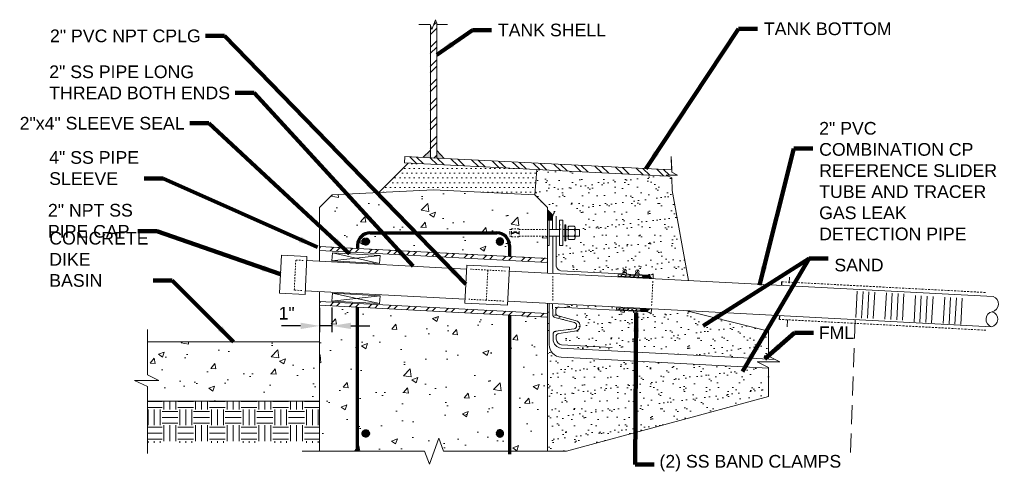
# Model space of a CAD drawing. Header units: inches. Extents: x -617 to 0, y -88 to 191.
# Tile 4 of 10: x -304 to -226, y 106 to 141. Entities that reach past the tile are written whole.
import ezdxf

# ---------------------------------------------------------------- set-up
doc = ezdxf.new("R2010")
doc.units = ezdxf.units.IN
doc.header["$MEASUREMENT"] = 0
for name, pattern in [('( Dashed )', [9, 6, -3]), ('HIDDEN', [0.19685, 0.15748, -0.03937]), ('HIDDEN2', [0.1875, 0.125, -0.0625])]:
    doc.linetypes.add(name, pattern=pattern)
doc.layers.get('DefPoints').update_dxf_attribs({"lineweight": 0})
for name, color, linetype, lineweight in [('G-ANNO-DIMS', 2, 'Continuous', 0), ('G-ANNO-MASK', 1, 'Continuous', 0), ('G-ANNO-NOTE', 4, 'Continuous', 30), ('G-ANNO-PATT', 250, 'Continuous', 0), ('G-GRID-COOR', 2, 'Continuous', 13), ('M-DETL-LGHT', 3, 'Continuous', 0), ('M-DETL-MEDM', 5, 'Continuous', 0), ('M-DETL-MLGT', 2, 'Continuous', 0), ('M-DETL-XLGT', 1, 'Continuous', 0), ('M-DETL-YELW', 2, 'Continuous', 0), ('S-REIN-RBAR', 1, 'Continuous', 70), ('X-DETL-XLGT', 1, 'Continuous', 0)]:
    doc.layers.add(name, color=color, linetype=linetype, lineweight=lineweight)
doc.layers.add('G-ANNO-NPLT', color=1, linetype='Continuous', lineweight=0, plot=False)
doc.styles.add("AEC_AC_04ArchDims-CC_1_1-2_1'", font='arial.ttf', dxfattribs={"height": 1})
doc.styles.add("AEC_AC_43Text-LeftTop_1_1-2_1'", font='arial.ttf', dxfattribs={"height": 1})
doc.dimstyles.new("AEC_AC_04_Arch-Dims_1_1-2_1'", dxfattribs={"dimtxt": 1, "dimasz": 1.5, "dimexe": 0.5, "dimexo": 0.5, "dimgap": 0.5, "dimtad": 1, "dimdec": 4, "dimzin": 15, "dimdsep": 46, "dimlunit": 4, "dimtxsty": "AEC_AC_04ArchDims-CC_1_1-2_1'", "dimcen": 0.09, "dimclrd": 256, "dimclre": 256, "dimazin": 2, "dimtfac": 0.7, "dimtdec": 4, "dimtix": 1, "dimtmove": 1, "dimatfit": 3, "dimfxl": 1, "dimfrac": 2, "dimtolj": 1, "dimtzin": 15, "dimlwd": 30, "dimlwe": 30, "dimarcsym": 0})
doc.dimstyles.new("AEC_AC_43_Notes_1_1-2_1'", dxfattribs={"dimtxt": 1, "dimasz": 1.5, "dimexe": 0.5, "dimexo": 0.5, "dimgap": 0.5, "dimtad": 1, "dimjust": 1, "dimdec": 3, "dimzin": 15, "dimdsep": 46, "dimlunit": 5, "dimtxsty": "AEC_AC_43Text-LeftTop_1_1-2_1'", "dimcen": 0.09, "dimclrd": 256, "dimclre": 256, "dimazin": 2, "dimtfac": 0.7, "dimtdec": 3, "dimtmove": 1, "dimatfit": 1, "dimfxl": 1, "dimfrac": 1, "dimtolj": 1, "dimtzin": 15, "dimlwd": 30, "dimlwe": 30, "dimarcsym": 0})

# ---------------------------------------------------------------- blocks, each defined once
blk = doc.blocks.new('*D126')
at = {"layer": 'DefPoints', "color": 0, "transparency": 16777216}
for p in [(-280.208, 118.906), (-279.232, 118.936), (-280.208, 116.98)]:
    blk.add_point(p, dxfattribs=at)
at = {"layer": 'G-ANNO-DIMS', "lineweight": 30, "transparency": 16777216}
for p, q in [((-280.208, 118.406), (-280.208, 116.48)), ((-279.232, 118.436), (-279.232, 116.48)), ((-281.708, 116.98), (-283.208, 116.98)), ((-279.232, 116.98), (-280.208, 116.98)), ((-277.732, 116.98), (-276.232, 116.98))]:
    blk.add_line(p, q, dxfattribs=at)
at = {"layer": 'G-ANNO-DIMS', "transparency": 16777216}
for points in [[(-281.708, 117.23), (-281.708, 116.73), (-280.208, 116.98)], [(-277.732, 117.23), (-277.732, 116.73), (-279.232, 116.98)]]:
    blk.add_solid(points, dxfattribs=at)
at = {"layer": 'G-ANNO-DIMS', "color": 0, "lineweight": 30, "transparency": 16777216, "insert": (-282.811, 117.982), "char_height": 1, "attachment_point": 5, "style": "AEC_AC_04ArchDims-CC_1_1-2_1'"}
blk.add_mtext('\\A1;1"', dxfattribs=at)

msp = doc.modelspace()

# ---------------------------------------------------------------- hatches: boundary and pattern name
at = {"layer": 'G-ANNO-PATT', "linetype": 'Continuous'}
h = msp.add_hatch(dxfattribs=at)
h.set_pattern_fill('ANSI32', color=256, style=0, pattern_type=2)
h.set_pattern_definition([(45, (-4433.9213, -3491.9685), (-0.75286508, 0.75286508), []), (45, (-4433.4193, -3491.9685), (-0.75286508, 0.75286508), [])])
h.paths.add_polyline_path([(-270.95767, 140.89546), (-271.04797, 141.14356), (-271.32313, 140.38756), (-271.45767, 140.72374), (-271.46867, 130.23716), (-270.96867, 130.21216)])
at = {"layer": 'G-ANNO-PATT'}
h = msp.add_hatch(color=256, dxfattribs=at)
h.paths.add_polyline_path([(-270.35767, 130.18161), (-270.95767, 130.21161), (-270.95767, 130.81236)])
h.paths.add_polyline_path([(-271.45767, 130.23661), (-272.05767, 130.26661), (-271.45767, 130.83736)])
at = {"layer": 'G-ANNO-PATT', "linetype": 'Continuous'}
h = msp.add_hatch(dxfattribs=at)
h.set_pattern_fill('ANSI32', color=256, style=0, pattern_type=2)
h.set_pattern_definition([(136.285795, (-4601.8884, -4684.119), (-0.73578161, -0.7695694), []), (136.285795, (-4601.8997, -4683.6173), (-0.73578161, -0.7695694), [])])
h.paths.add_polyline_path([(-273.49343, 129.84192), (-252.70513, 128.80251), (-252.84345, 128.86777), (-251.94383, 128.88797), (-252.39869, 129.10298), (-252.40275, 129.28386), (-273.46867, 130.33716)])
h = msp.add_hatch(dxfattribs=at)
h.set_pattern_fill('DOTS', color=256, pattern_type=2)
h.set_pattern_definition([(0, (-4433.91732, -3491.9685), (0.1875, 0.375), [0, -0.375])])
h.paths.add_polyline_path([(-263.04628, 129.31957), (-273.21939, 129.82822), (-275.53852, 127.50909), (-271.21266, 127.72539), (-263.20662, 127.32509)])
at = {"layer": 'G-ANNO-PATT', "lineweight": 13}
h = msp.add_hatch(dxfattribs=at)
h.set_pattern_fill('AR-SAND', color=256, style=0, pattern_type=2)
h.set_pattern_definition([(37.5, (-256.8091, 126.6324), (-0.042, 1.28456), [0, -1.01334, 0, -1.13334, 0, -1.08334]), (7.5, (-256.8091, 126.6324), (1.17986, 1.88144), [0, -0.54667, 0, -0.91334, 0, -0.35]), (327.5, (-257.6291, 126.6324), (2.0761, 0.00377), [0, -0.333335, 0, -1.20001, 0, -1.566675]), (317.5, (-257.6291, 126.6324), (2.0041, 0.58512), [0, -0.16667, 0, -0.78667, 0, -0.9])])
h.paths.add_polyline_path([(-254.21154, 120.97053, 0.20141136), (-253.85005, 121.09743), (-253.87095, 120.6984), (-251.07168, 120.55179), (-251.07166, 120.55201), (-252.36636, 127.66251), (-252.38859, 128.65316), (-252.70513, 128.80251), (-263.04628, 129.31957), (-263.20662, 127.32509), (-262.20662, 126.32509), (-262.20664, 126.13929), (-262.20664, 126.13835), (-261.77139, 125.7031, -13.81742426), (-261.81286, 125.41811), (-261.81275, 125.32509), (-261.8119, 125.32509), (-261.81275, 125.32508), (-261.8119, 124.5892), (-261.52196, 124.5892), (-261.24787, 124.5892), (-261.24787, 125.32509), (-260.98376, 125.32509), (-260.98376, 124.5892), (-260.82902, 124.5892), (-260.82902, 124.94787), (-260.76057, 124.94787), (-260.76057, 124.5892), (-260.58449, 124.5892), (-260.58449, 124.71605, -0.2444041), (-260.51853, 124.85333), (-260.09011, 124.85333, -0.23624493), (-260.02407, 124.72114), (-260.02334, 124.72114), (-260.02334, 124.5892), (-259.68443, 124.5892), (-259.68443, 124.06074), (-260.02334, 124.06074), (-260.02334, 123.9288), (-260.02407, 123.9288, -0.2361156), (-260.09011, 123.79669), (-260.51853, 123.79669, -0.24440403), (-260.58449, 123.93397), (-260.58449, 124.06074), (-260.76057, 124.06074), (-260.76057, 123.70207), (-260.82902, 123.70207), (-260.82902, 124.06074), (-260.98376, 124.06074), (-260.98376, 123.32509), (-261.24787, 123.32509), (-261.24787, 124.06074), (-261.52196, 124.06074), (-261.52196, 121.6839, 0.33673655), (-261.15251, 121.33406), (-256.25959, 121.07779), (-256.25711, 121.12517), (-256.25711, 121.12517), (-256.25354, 121.19343), (-256.18394, 121.18979), (-256.18294, 121.20892, -7.52721483), (-256.11321, 121.18608), (-255.97288, 121.17872), (-255.97646, 121.11046), (-255.97894, 121.06309), (-255.26096, 121.02549), (-255.25848, 121.07282), (-255.25848, 121.07282), (-255.25491, 121.14109), (-255.18532, 121.13744), (-255.18431, 121.15657, -7.52721483), (-255.11458, 121.13373), (-254.97425, 121.12638), (-254.97783, 121.05811), (-254.98031, 121.01079), (-254.62132, 120.99199)])
at = {"layer": 'G-ANNO-PATT'}
h = msp.add_hatch(dxfattribs=at)
h.set_pattern_fill('AR-CONC', color=256, style=0, pattern_type=2)
h.set_pattern_definition([(50, (-272.185, 124.7736), (4.7818, -0.4183), [0.5, -5.5]), (355, (-272.185, 124.7736), (-0.925, 5.0146), [0.4, -4.4]), (100.45, (-271.7866, 124.7387), (3.8567, 4.5963), [0.425, -4.6743]), (46.184, (-272.185, 126.107), (7.115, -1.1035), [0.75, -8.25]), (96.636, (-271.592, 126.015), (6.231, 6.494), [0.6374, -7.0115]), (351.184, (-272.185, 126.107), (6.231, 6.494), [0.6, -6.6]), (21, (-271.5184, 125.7736), (3.9794, -2.6841), [0.5, -5.5]), (326, (-271.5184, 125.7736), (1.622, 4.8344), [0.4, -4.4]), (71.45, (-271.187, 125.55), (5.6015, 2.1502), [0.425, -4.6743]), (37.5, (-272.1851, 124.7736), (0.08107, 2.2193), [0, -4.3467, 0, -4.4667, 0, -4.4167]), (7.5, (-272.185, 124.7736), (1.7538, 2.6294), [0, -2.54668, 0, -4.2467, 0, -1.68334]), (327.5, (-273.6718, 124.7736), (3.55883, -0.15037), [0, -1.66667, 0, -5.20003, 0, -6.90003]), (317.5, (-274.3384, 124.7736), (3.8879, 0.6674), [0, -2.1667, 0, -3.45335, 0, -4.90002])])
h.paths.add_polyline_path([(-262.20767, 124.06074), (-264.45194, 124.06074), (-264.45194, 124.01135), (-265.04625, 124.01135), (-265.04625, 124.06074), (-265.17843, 124.06074), (-265.17843, 124.32509), (-265.17843, 124.5892), (-265.04625, 124.5892), (-265.04625, 124.63859), (-264.45194, 124.63859), (-264.45194, 124.5892), (-262.20767, 124.5892), (-262.20767, 125.03098), (-262.20767, 125.32509), (-262.20673, 125.32509), (-262.20664, 126.13835), (-262.20758, 126.13929), (-262.20664, 126.13929), (-262.20662, 126.32509), (-263.20662, 127.32509), (-271.21266, 127.72539), (-275.53852, 127.50909), (-279.21266, 127.32539), (-280.20767, 126.33037), (-280.20767, 123.23868), (-262.20767, 122.2952), (-262.20706, 122.2952), (-262.20695, 123.32509), (-262.20767, 123.32509), (-262.20767, 123.61896)])
h = msp.add_hatch(dxfattribs=at)
h.set_pattern_fill('AR-CONC', color=256, style=0, pattern_type=2)
h.set_pattern_definition([(50, (-273.5787, 111.715), (4.7818, -0.4183), [0.5, -5.5]), (355, (-273.5787, 111.715), (-0.925, 5.0146), [0.4, -4.4]), (100.45, (-273.18, 111.68), (3.8567, 4.5963), [0.425, -4.6743]), (46.184, (-273.5787, 113.0483), (7.115, -1.1035), [0.75, -8.25]), (96.636, (-272.986, 112.9564), (6.231, 6.494), [0.6374, -7.0115]), (351.184, (-273.579, 113.048), (6.231, 6.494), [0.6, -6.6]), (21, (-272.912, 112.715), (3.9794, -2.6841), [0.5, -5.5]), (326, (-272.912, 112.715), (1.6221, 4.8344), [0.4, -4.4]), (71.45, (-272.5804, 112.4913), (5.6015, 2.1502), [0.425, -4.6743]), (37.5, (-273.5787, 111.715), (0.08107, 2.2193), [0, -4.3467, 0, -4.4667, 0, -4.4167]), (7.5, (-273.5787, 111.715), (1.7538, 2.62942), [0, -2.54668, 0, -4.2467, 0, -1.68334]), (327.5, (-275.0654, 111.715), (3.55883, -0.15037), [0, -1.66667, 0, -5.20003, 0, -6.90003]), (317.5, (-275.732, 111.715), (3.8879, 0.6674), [0, -2.16668, 0, -3.45335, 0, -4.90002])])
h.paths.add_polyline_path([(-271.91323, 107.10048), (-271.53823, 106.07017), (-270.78823, 108.13078), (-270.41323, 107.10048), (-262.20767, 107.10048), (-262.20767, 107.61354), (-262.20767, 113.9995), (-262.20767, 116.74187), (-262.20757, 117.66356), (-262.21427, 117.66357), (-280.20767, 118.60534), (-280.20767, 118.45418), (-280.20767, 115.72539), (-280.20767, 111.0279), (-280.20767, 107.10048)])
at = {"layer": 'G-ANNO-PATT', "lineweight": 13}
h = msp.add_hatch(dxfattribs=at)
h.set_pattern_fill('AR-SAND', color=256, style=0, pattern_type=2)
h.set_pattern_definition([(37.5, (-256.5996, 110.428), (-0.041996, 1.284555), [0, -1.01334, 0, -1.13334, 0, -1.08334]), (7.5, (-256.5996, 110.428), (1.17986, 1.88144), [0, -0.54667, 0, -0.91334, 0, -0.35]), (327.5, (-257.4196, 110.428), (2.076105, 0.00377), [0, -0.333335, 0, -1.200006, 0, -1.566675]), (317.5, (-257.4196, 110.428), (2.0041, 0.58512), [0, -0.16667, 0, -0.78667, 0, -0.900004])])
h.paths.add_polyline_path([(-261.12543, 114.50861, -0.39906943), (-262.07347, 115.50726), (-262.07347, 117.21235), (-262.07347, 118.70705), (-262.07347, 118.74931), (-262.20744, 118.75633), (-262.20745, 118.75609), (-262.20753, 117.96398), (-262.20757, 117.66356), (-262.20767, 116.74187), (-262.20767, 113.9995), (-262.20767, 107.61354), (-262.20767, 107.10048), (-260.6977, 107.10048), (-244.74361, 111.40428), (-244.74361, 113.65631)])
h = msp.add_hatch(dxfattribs=at)
h.set_pattern_fill('AR-SAND', color=256, style=0, pattern_type=2)
h.set_pattern_definition([(37.5, (-253.6731, 116.0046), (-0.042, 1.28456), [0, -1.01334, 0, -1.13334, 0, -1.08334]), (7.5, (-253.673, 116.0046), (1.17986, 1.88144), [0, -0.54667, 0, -0.91334, 0, -0.35]), (327.5, (-254.4931, 116.0046), (2.0761, 0.00377), [0, -0.333335, 0, -1.20001, 0, -1.566675]), (317.5, (-254.493, 116.0046), (2.0041, 0.58512), [0, -0.16667, 0, -0.78667, 0, -0.9])])
h.paths.add_polyline_path([(-254.01617, 117.9257, 0.20400119), (-254.36329, 118.0889), (-254.77222, 118.11064), (-254.77215, 118.11197), (-254.76897, 118.17064), (-256.76611, 118.27532), (-256.75956, 118.40015), (-254.76231, 118.29546), (-254.76219, 118.29546), (-254.759, 118.35413), (-254.75838, 118.36604), (-261.79806, 118.73488), (-261.78748, 117.86812, 0.31704265), (-261.61864, 117.63471), (-260.07061, 117.23483, -0.76843588), (-260.10445, 116.75288), (-261.56586, 116.56632, 0.36296514), (-261.76856, 116.31778), (-261.76374, 115.92276, 0.37910325), (-261.11822, 115.21339), (-244.2284, 114.33677), (-244.74361, 114.5946), (-244.74361, 116.56232), (-251.1959, 118.17966), (-251.19593, 118.17939), (-253.9952, 118.32605)])
h.paths.add_polyline_path([(-255.13123, 118.12912), (-255.13715, 118.01625), (-255.27747, 118.0236), (-255.4178, 118.03096), (-255.41189, 118.14382), (-255.41184, 118.14463), (-255.1312, 118.12972)], flags=16)
h.paths.add_polyline_path([(-256.12986, 118.18143), (-256.1322, 118.13686), (-256.1322, 118.13686), (-256.13577, 118.06859), (-256.2761, 118.07595), (-256.41643, 118.0833), (-256.41285, 118.15157), (-256.41052, 118.19613), (-256.41043, 118.19771), (-256.12979, 118.18279)], flags=16)
at = {"layer": 'G-ANNO-PATT'}
h = msp.add_hatch(dxfattribs=at)
h.set_pattern_fill('AR-CONC', color=256, style=0, pattern_type=2)
h.set_pattern_definition([(50, (-284.0306, 113.202), (4.7818, -0.4183), [0.5, -5.5]), (355, (-284.0306, 113.202), (-0.925, 5.0146), [0.4, -4.4]), (100.45, (-283.632, 113.167), (3.8567, 4.5963), [0.425, -4.6743]), (46.184, (-284.0306, 114.5354), (7.115, -1.1035), [0.75, -8.25]), (96.636, (-283.438, 114.4435), (6.231, 6.494), [0.6374, -7.0115]), (351.184, (-284.0306, 114.5354), (6.231, 6.494), [0.6, -6.6]), (21, (-283.364, 114.202), (3.9794, -2.6841), [0.5, -5.5]), (326, (-283.364, 114.202), (1.6221, 4.8344), [0.4, -4.4]), (71.45, (-283.0323, 113.9784), (5.6015, 2.1502), [0.425, -4.6743]), (37.5, (-284.0306, 113.202), (0.08107, 2.2193), [0, -4.3467, 0, -4.4667, 0, -4.4167]), (7.5, (-284.0306, 113.202), (1.7538, 2.6294), [0, -2.54668, 0, -4.2467, 0, -1.68334]), (327.5, (-285.5173, 113.202), (3.55883, -0.15037), [0, -1.66667, 0, -5.20003, 0, -6.90003]), (317.5, (-286.184, 113.202), (3.8879, 0.6674), [0, -2.1667, 0, -3.45335, 0, -4.9])])
h.paths.add_polyline_path([(-280.20767, 115.72539), (-293.79225, 115.72539), (-293.79225, 113.10816), (-292.8924, 112.65783), (-294.8337, 112.65783), (-293.79225, 112.20831), (-293.79225, 111.0279), (-280.20767, 111.0279)])
h = msp.add_hatch(dxfattribs=at)
h.set_pattern_fill('EARTH', color=256, style=0, pattern_type=2)
h.set_pattern_definition([(0, (-4433.9173, -3491.9685), (1.250004, 1.250004), [1.250004, -1.250004]), (0, (-4433.9173, -3491.4997), (1.250004, 1.250004), [1.250004, -1.250004]), (0, (-4433.9173, -3491.031), (1.250004, 1.250004), [1.250004, -1.250004]), (90, (-4433.7611, -3490.8748), (-1.250004, 1.250004), [1.250004, -1.250004]), (90, (-4433.2923, -3490.8748), (-1.250004, 1.250004), [1.250004, -1.250004]), (90, (-4432.8236, -3490.8748), (-1.250004, 1.250004), [1.250004, -1.250004])])
h.paths.add_polyline_path([(-283.89839, 107.76221), (-283.37121, 107.76377), (-283.33549, 107.76221), (-282.77358, 107.76221), (-280.20767, 107.76221), (-280.20767, 111.0279), (-293.79225, 111.0279), (-293.79225, 107.76221)])
at = {"layer": 'M-DETL-MLGT'}
h = msp.add_hatch(dxfattribs=at)
h.set_pattern_fill('ANSI32', color=256, pattern_type=2)
h.set_pattern_definition([(45, (-2820.588, -3199.3226), (-0.79549513, 0.79549513), []), (45, (-2820.0577, -3199.3226), (-0.79549513, 0.79549513), [])])
h.paths.add_polyline_path([(-280.20767, 123.23868), (-262.34548, 122.30242), (-262.34548, 122.30819)])
h = msp.add_hatch(dxfattribs=at)
h.set_pattern_fill('ANSI32', color=256, pattern_type=2)
h.set_pattern_definition([(45, (-2820.4781, -3193.0196), (-0.79549513, 0.79549513), []), (45, (-2819.9478, -3193.0196), (-0.79549513, 0.79549513), [])])
h.paths.add_polyline_path([(-280.20767, 123.23801), (-280.20767, 122.9376), (-262.20767, 122.0027), (-262.20767, 122.30311)])
h = msp.add_hatch(dxfattribs=at)
h.set_pattern_fill('ANSI32', color=256, pattern_type=2)
h.set_pattern_definition([(45, (-2820.4847, -3197.3515), (-0.79549513, 0.79549513), []), (45, (-2819.9544, -3197.3515), (-0.79549513, 0.79549513), [])])
h.paths.add_polyline_path([(-280.20767, 118.90575), (-280.20767, 118.60534), (-262.21427, 117.66357), (-262.21427, 117.97119)])
at = {"layer": 'M-DETL-XLGT'}
h = msp.add_hatch(dxfattribs=at)
h.set_pattern_fill('ANSI31', color=256, pattern_type=2)
h.set_pattern_definition([(45, (-4433.91732, -3491.9685), (-0.176776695, 0.176776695), [])])
h.paths.add_polyline_path([(-256.62147, 121.04164), (-256.62801, 120.91681), (-254.63075, 120.81212), (-254.62421, 120.93695)])
h.paths.add_polyline_path([(-254.76231, 118.29546), (-256.75956, 118.40015), (-256.76611, 118.27532), (-254.76897, 118.17064), (-254.76558, 118.23305)])
msp.add_hatch(color=256, dxfattribs=at).paths.add_polyline_path([(-253.977, 120.71004), (-254.63389, 120.74322), (-254.62136, 120.99121), (-254.21078, 120.96969)])
at = {"layer": 'M-DETL-XLGT', "extrusion": (0, 0, -1)}
msp.add_hatch(color=256, dxfattribs=at).paths.add_polyline_path([(254.36157, 118.09045), (254.1055, 118.32101), (254.759, 118.35413), (254.77215, 118.11197)])
at = {"layer": 'S-REIN-RBAR'}
h = msp.add_hatch(color=256, dxfattribs=at)
edge = h.paths.add_edge_path()
edge.add_arc((-276.56283, 123.64104), 0.25, 0, 360)
h = msp.add_hatch(color=256, dxfattribs=at)
edge = h.paths.add_edge_path()
edge.add_arc((-265.96395, 123.64104), 0.25, 0, 360)
h = msp.add_hatch(color=256, dxfattribs=at)
edge = h.paths.add_edge_path()
edge.add_arc((-276.56283, 108.49019), 0.25, 0, 360)
h = msp.add_hatch(color=256, dxfattribs=at)
edge = h.paths.add_edge_path()
edge.add_arc((-265.96395, 108.49019), 0.25, 0, 360)
at = {"layer": 'X-DETL-XLGT'}
msp.add_hatch(color=256, dxfattribs=at).paths.add_polyline_path([(-261.77139, 125.7031), (-262.20758, 126.13929), (-262.20758, 125.3281), (-262.06703, 125.3281), (-261.81286, 125.3281), (-261.81286, 125.41811, -0.07237239)])
msp.add_hatch(color=256, dxfattribs=at).paths.add_polyline_path([(-261.77139, 125.7031), (-262.20758, 126.13929), (-262.20758, 125.3281), (-262.06703, 125.3281), (-261.81286, 125.3281), (-261.81286, 125.41811, -0.07237239)])

# ---------------------------------------------------------------- linework, layer by layer
at = {"layer": 'G-ANNO-MASK'}
for p, q in [((-252.42677, 130.35407), (-252.40491, 129.3801)), ((-252.42055, 130.07694), (-252.39869, 129.10298)), ((-252.39869, 129.10298), (-251.94383, 128.88797)), ((-252.38859, 128.65316), (-252.36636, 127.66251)), ((-293.79225, 116.7015), (-293.79225, 113.10816)), ((-244.74361, 116.56232), (-244.74361, 114.5946)), ((-244.74361, 114.5946), (-243.84376, 114.14427)), ((-244.74361, 114.5946), (-243.84376, 114.14427)), ((-245.64346, 114.14427), (-244.74361, 113.69475)), ((-243.84376, 114.14427), (-245.64346, 114.14427)), ((-245.64346, 114.14427), (-244.74361, 113.69475)), ((-243.84376, 114.14427), (-245.64346, 114.14427)), ((-244.74361, 113.69475), (-244.74361, 111.40428)), ((-293.79225, 113.10816), (-292.8924, 112.65783)), ((-293.79225, 113.10816), (-292.8924, 112.65783)), ((-294.8337, 112.65783), (-293.79225, 112.20831)), ((-292.8924, 112.65783), (-294.8337, 112.65783)), ((-294.8337, 112.65783), (-293.79225, 112.20831)), ((-292.8924, 112.65783), (-294.8337, 112.65783)), ((-293.79225, 112.20831), (-293.79225, 106.90441))]:
    msp.add_line(p, q, dxfattribs=at)
at = {"layer": 'G-ANNO-MASK', "flags": 128}
msp.add_lwpolyline([(-272.35987, 140.7572), (-271.46984, 140.7572), (-271.32922, 140.37083), (-271.04797, 141.14356), (-270.90734, 140.7572), (-270.10651, 140.7572)], dxfattribs=at)
at = {"layer": 'G-ANNO-MASK', "linetype": 'Continuous', "flags": 128}
msp.add_lwpolyline([(-281.59297, 107.10048), (-271.91323, 107.10048), (-271.53823, 106.07017), (-270.78823, 108.13078), (-270.41323, 107.10048), (-260.6977, 107.10048)], dxfattribs=at)
at = {"layer": 'G-ANNO-NPLT'}
for p, q in [((-251.07166, 120.55201), (-252.36636, 127.66251)), ((-244.74361, 116.56232), (-251.1959, 118.17966)), ((-260.6977, 107.10048), (-244.74361, 111.40428))]:
    msp.add_line(p, q, dxfattribs=at)
at = {"layer": 'G-ANNO-NPLT', "linetype": 'Continuous', "lineweight": 30}
for p, q in [((-243.71402, 120.46259), (-243.72983, 120.163)), ((-243.86967, 117.49338), (-243.85381, 117.79482))]:
    msp.add_line(p, q, dxfattribs=at)
at = {"layer": 'G-GRID-COOR', "linetype": '( Dashed )', "ltscale": 0.25}
msp.add_line((-237.9053, 117.4811), (-238.28178, 106.90546), dxfattribs=at)
at = {"layer": 'M-DETL-LGHT'}
for p, q in [((-262.20767, 125.32509), (-262.06607, 125.32509)), ((-262.20767, 125.32509), (-262.20767, 123.32509)), ((-262.06607, 123.32509), (-262.06607, 125.32509)), ((-261.24787, 125.32509), (-260.98376, 125.32509)), ((-261.24787, 125.32509), (-261.24787, 123.32509)), ((-260.98376, 123.32509), (-260.98376, 125.32509)), ((-262.20767, 123.61896), (-262.20767, 125.03098)), ((-262.20767, 123.61896), (-262.20767, 125.03098)), ((-261.24787, 124.5892), (-262.06607, 124.5892)), ((-260.98376, 124.5892), (-260.82902, 124.5892)), ((-260.82902, 124.94787), (-260.76057, 124.94787)), ((-260.82902, 123.70207), (-260.82902, 124.94787)), ((-260.76057, 123.70207), (-260.76057, 124.94787)), ((-260.76057, 124.5892), (-260.58449, 124.5892)), ((-260.58449, 124.32509), (-260.58449, 124.72114)), ((-260.51864, 124.85331), (-260.09013, 124.85331)), ((-260.51864, 124.5892), (-260.09013, 124.5892)), ((-260.02334, 124.32509), (-260.02334, 124.72114)), ((-260.02334, 124.5892), (-259.68443, 124.5892)), ((-259.68443, 124.5892), (-259.68443, 124.06074)), ((-261.24787, 124.06074), (-262.06607, 124.06074)), ((-260.98376, 124.06074), (-260.82902, 124.06074)), ((-260.82902, 123.70207), (-260.76057, 123.70207)), ((-260.76057, 124.06074), (-260.58449, 124.06074)), ((-260.58449, 124.32509), (-260.58449, 123.9288)), ((-260.51864, 124.06074), (-260.09013, 124.06074)), ((-260.51864, 123.79662), (-260.09013, 123.79662)), ((-260.02334, 124.32509), (-260.02334, 123.9288)), ((-260.02334, 124.06074), (-259.68443, 124.06074)), ((-262.20767, 122.2952), (-280.20767, 123.23868)), ((-262.20767, 121.99479), (-280.20767, 122.93827)), ((-262.20767, 123.32509), (-262.06607, 123.32509)), ((-261.24787, 123.32509), (-260.98376, 123.32509)), ((-268.59384, 121.46951), (-281.21767, 122.13067)), ((-279.199, 122.74208), (-279.23213, 122.10996)), ((-279.23213, 122.10996), (-275.46731, 121.91263)), ((-275.43449, 122.5388), (-279.199, 122.74208)), ((-275.46762, 121.90669), (-275.43449, 122.5388)), ((-256.02877, 121.44389), (-256.18294, 121.20892)), ((-255.03014, 121.39155), (-255.18431, 121.15657)), ((-227.01541, 119.28841), (-265.22346, 121.29299)), ((-256.25354, 121.19343), (-256.25959, 121.07779)), ((-256.25354, 121.19343), (-256.25711, 121.12517)), ((-256.11321, 121.18608), (-256.25354, 121.19343)), ((-256.11321, 121.18608), (-255.97288, 121.17872)), ((-255.97288, 121.17872), (-255.97894, 121.06309)), ((-255.97288, 121.17872), (-255.97646, 121.11046)), ((-255.25491, 121.14109), (-255.26096, 121.02549)), ((-255.25491, 121.14109), (-255.25848, 121.07282)), ((-255.11458, 121.13373), (-255.25491, 121.14109)), ((-255.11458, 121.13373), (-254.97425, 121.12638)), ((-254.97425, 121.12638), (-254.98031, 121.01079)), ((-254.97425, 121.12638), (-254.97783, 121.05811)), ((-254.63075, 120.81212), (-254.62421, 120.93695)), ((-243.09952, 120.82881), (-243.12426, 120.35679)), ((-268.71815, 119.09745), (-281.34197, 119.75887)), ((-279.199, 119.56815), (-279.23213, 118.93603)), ((-275.43449, 119.36487), (-279.199, 119.56815)), ((-275.46762, 118.73276), (-275.43449, 119.36487)), ((-262.21427, 117.96398), (-280.20767, 118.90575)), ((-262.21427, 117.66357), (-280.20767, 118.60534)), ((-279.23213, 118.93603), (-275.46731, 118.7387)), ((-227.14046, 116.91632), (-265.34778, 118.92087)), ((-262.07347, 118.74931), (-262.07347, 115.50726)), ((-262.07347, 118.70705), (-262.07347, 117.21235)), ((-254.76885, 118.17063), (-254.76231, 118.29546)), ((-256.41052, 118.19613), (-256.41643, 118.0833)), ((-256.41643, 118.0833), (-256.41285, 118.15157)), ((-256.2761, 118.07595), (-256.41643, 118.0833)), ((-256.2761, 118.07595), (-256.13577, 118.06859)), ((-256.12986, 118.18143), (-256.13577, 118.06859)), ((-256.13577, 118.06859), (-256.1322, 118.13686)), ((-255.41189, 118.14382), (-255.4178, 118.03096)), ((-255.27747, 118.0236), (-255.4178, 118.03096)), ((-255.27747, 118.0236), (-255.13715, 118.01625)), ((-255.13123, 118.12912), (-255.13715, 118.01625)), ((-243.25817, 117.42499), (-243.28519, 116.90944)), ((-244.74361, 113.65631), (-261.12543, 114.50861))]:
    msp.add_line(p, q, dxfattribs=at)
at = {"layer": 'M-DETL-LGHT', "flags": 128}
for points in [[(-283.36317, 119.55303), (-283.21083, 122.54916), (-283.36317, 119.55303), (-281.35833, 119.44678), (-281.20126, 122.44385), (-283.21116, 122.54918)], [(-268.57752, 121.78104), (-265.20714, 121.60441), (-265.36415, 118.60852), (-268.73452, 118.78514), (-268.57752, 121.78104)]]:
    msp.add_lwpolyline(points, dxfattribs=at)
at = {"layer": 'M-DETL-LGHT'}
for centre in [(-256.10585, 121.3264), (-255.10722, 121.27406)]:
    msp.add_circle(centre, 0.14052, dxfattribs=at)
for centre, radius, start, end in [((-260.41947, 124.72125), 0.1651, 126.8698917, 233.1300944), ((-260.02323, 124.32501), 0.56134, 151.9275056, 179.9999917), ((-260.18917, 124.72125), 0.1651, 306.8698945, 53.1300973), ((-260.58541, 124.32501), 0.56134, 0, 28.0724861), ((-260.02323, 124.32501), 0.56134, 179.9999945, 208.0724806), ((-260.41947, 123.92877), 0.1651, 126.8698917, 233.1300944), ((-260.58541, 124.32501), 0.56134, 331.9275056, 359.9999917), ((-260.18917, 123.92877), 0.1651, 306.8698945, 53.1300973), ((-227.19976, 118.70357), 0.61321, 281.4196818, 72.5848013), ((-226.95693, 117.50142), 0.61321, 101.4199971, 252.5848678), ((-227.26188, 117.51739), 0.61321, 281.4196818, 72.5848013), ((-261.07347, 115.50726), 1, 180, 267.0217249)]:
    msp.add_arc(centre, radius, start, end, dxfattribs=at)
at = {"layer": 'M-DETL-MEDM'}
for p, q in [((-261.8119, 124.5892), (-261.81286, 125.41811)), ((-261.79198, 124.06074), (-261.79198, 121.11326)), ((-244.2284, 114.33677), (-261.11822, 115.21339)), ((-262.20767, 113.9995), (-262.20767, 107.61354))]:
    msp.add_line(p, q, dxfattribs=at)
at = {"layer": 'M-DETL-MEDM', "flags": 128}
msp.add_lwpolyline([(-261.79806, 118.73488), (-261.78748, 117.86812, 0.31704265), (-261.61864, 117.63471), (-260.07061, 117.23483, -0.76843588), (-260.10445, 116.75288), (-261.56586, 116.56632, 0.36296514), (-261.76856, 116.31778), (-261.7637, 115.91995)], format="xyb", dxfattribs=at)
at = {"layer": 'M-DETL-MEDM'}
for centre, radius, start, end in [((-260.81286, 125.41811), 1, 148.1870007, 180), ((-260.81286, 125.41811), 1, 148.1870007, 180), ((-261.04042, 115.93258), 0.72339, 180.7778166, 263.8253402)]:
    msp.add_arc(centre, radius, start, end, dxfattribs=at)
at = {"layer": 'M-DETL-MLGT'}
for p, q in [((-270.95767, 140.89546), (-270.95767, 130.21161)), ((-271.45767, 140.72374), (-271.45767, 130.23661)), ((-271.45767, 130.83736), (-272.05767, 130.26661)), ((-270.95767, 130.81236), (-270.35767, 130.18161)), ((-273.46867, 130.33716), (-252.40275, 129.28386)), ((-273.49343, 129.84192), (-252.70513, 128.80251)), ((-271.21266, 127.72539), (-279.21266, 127.32539)), ((-271.21266, 127.72539), (-263.20662, 127.32509)), ((-279.21266, 127.32539), (-280.20767, 126.33037)), ((-263.20662, 127.32509), (-262.20662, 126.32509)), ((-280.20767, 122.07778), (-280.20767, 126.33037)), ((-262.20719, 121.13434), (-262.20662, 126.32509)), ((-280.20767, 125.339), (-280.20767, 125.33992)), ((-280.20767, 107.10048), (-280.20767, 119.69944)), ((-280.20767, 118.45418), (-280.20767, 118.90575)), ((-262.20767, 116.74187), (-262.20745, 118.75609)), ((-262.20767, 116.74187), (-262.20745, 118.75609)), ((-262.20767, 107.10048), (-262.20767, 116.74187)), ((-280.20767, 115.72539), (-293.79225, 115.72539)), ((-280.20767, 111.0279), (-293.79225, 111.0279))]:
    msp.add_line(p, q, dxfattribs=at)
at = {"layer": 'M-DETL-MLGT', "linetype": 'HIDDEN2'}
for p, q in [((-265.17843, 124.32509), (-265.17843, 124.5892)), ((-265.17843, 124.32509), (-265.17843, 124.5892)), ((-265.17843, 124.5892), (-265.04625, 124.5892)), ((-265.04625, 124.32509), (-265.04625, 124.63859)), ((-265.04625, 124.63859), (-264.45194, 124.63859)), ((-264.45194, 124.32509), (-264.45194, 124.63859)), ((-264.45194, 124.5892), (-262.20767, 124.5892)), ((-265.17843, 124.32509), (-265.17843, 124.06074)), ((-265.17843, 124.32509), (-265.17843, 124.06074)), ((-265.17843, 124.06074), (-265.04625, 124.06074)), ((-265.04625, 124.32509), (-264.88115, 124.32509)), ((-265.04625, 124.32509), (-265.04625, 124.01135)), ((-265.04625, 124.32509), (-264.88115, 124.32509)), ((-265.04625, 124.27546), (-264.86492, 124.27546)), ((-265.04625, 124.01135), (-264.45194, 124.01135)), ((-264.88115, 124.32509), (-264.85716, 124.39094)), ((-264.86492, 124.27546), (-264.84094, 124.34155)), ((-264.85716, 124.39094), (-264.74921, 124.39094)), ((-264.84094, 124.34155), (-264.74921, 124.34155)), ((-264.64126, 124.39094), (-264.74921, 124.39094)), ((-264.65749, 124.34155), (-264.74921, 124.34155)), ((-264.63327, 124.27546), (-264.65749, 124.34155)), ((-264.61704, 124.32509), (-264.64126, 124.39094)), ((-264.45194, 124.27546), (-264.63327, 124.27546)), ((-264.45194, 124.32509), (-264.61704, 124.32509)), ((-264.45194, 124.32509), (-264.61704, 124.32509)), ((-264.45194, 124.32509), (-264.45194, 124.01135)), ((-264.45194, 124.06074), (-262.20767, 124.06074)), ((-282.08919, 122.17632), (-282.20644, 119.80417)), ((-281.49155, 122.14502), (-282.08919, 122.17632)), ((-265.52305, 121.30868), (-268.29425, 121.45382)), ((-266.91988, 121.38183), (-267.03713, 119.00968)), ((-261.79198, 120.91381), (-261.79198, 118.91546)), ((-281.60033, 119.77241), (-282.20652, 119.80417)), ((-253.88141, 120.49868), (-253.98474, 118.52578)), ((-265.64737, 118.93656), (-268.41856, 119.08176))]:
    msp.add_line(p, q, dxfattribs=at)
at = {"layer": 'M-DETL-MLGT', "linetype": 'HIDDEN'}
for p, q in [((-283.22675, 122.23594), (-283.22679, 122.23595)), ((-243.71402, 120.46259), (-227.54479, 119.61412)), ((-254.36329, 118.0889), (-254.1055, 118.32101)), ((-227.57621, 116.63934), (-243.86967, 117.49338))]:
    msp.add_line(p, q, dxfattribs=at)
at = {"layer": 'M-DETL-MLGT', "flags": 128}
for points in [[(-273.49343, 129.84192), (-273.46867, 130.33716)], [(-275.53852, 127.50909), (-273.21939, 129.82822)], [(-263.20662, 127.32509), (-263.04628, 129.31957)]]:
    msp.add_lwpolyline(points, dxfattribs=at)
at = {"layer": 'M-DETL-XLGT'}
for p, q in [((-251.94383, 128.88797), (-252.84345, 128.86777)), ((-252.84345, 128.86777), (-252.38859, 128.65316)), ((-275.43449, 122.5388), (-279.23213, 122.10996)), ((-279.199, 122.74208), (-275.46731, 121.91263)), ((-256.62147, 121.04164), (-256.62801, 120.91681)), ((-256.62801, 120.91681), (-254.63075, 120.81212)), ((-254.62421, 120.93695), (-256.62147, 121.04164)), ((-254.63389, 120.74322), (-254.62136, 120.99121)), ((-254.21154, 120.97053), (-253.977, 120.71004)), ((-275.43449, 119.36487), (-279.23213, 118.93603)), ((-279.199, 119.56815), (-275.46731, 118.7387)), ((-237.85376, 117.63981), (-237.74527, 119.70959)), ((-237.39352, 117.60204), (-237.28432, 119.68543)), ((-236.9325, 117.57909), (-236.82329, 119.66248)), ((-236.47154, 117.55493), (-236.36234, 119.63832)), ((-235.54969, 117.5054), (-235.44048, 119.58879)), ((-235.08873, 117.48124), (-234.97953, 119.56462)), ((-234.62771, 117.45828), (-234.51851, 119.54167)), ((-234.16675, 117.43412), (-234.05755, 119.51751)), ((-233.24976, 117.2916), (-233.14056, 119.37498)), ((-232.78881, 117.26743), (-232.6796, 119.35082)), ((-232.32779, 117.24448), (-232.21858, 119.32787)), ((-231.86683, 117.22032), (-231.75763, 119.30371)), ((-230.94517, 117.16709), (-230.83597, 119.25048)), ((-230.48421, 117.14293), (-230.37501, 119.22632)), ((-230.02319, 117.11998), (-229.91399, 119.20336)), ((-229.56223, 117.09581), (-229.45303, 119.1792)), ((-256.75956, 118.40015), (-256.76611, 118.27532)), ((-256.76611, 118.27532), (-254.76885, 118.17063)), ((-254.76231, 118.29546), (-256.75956, 118.40015)), ((-254.759, 118.35413), (-254.77215, 118.11197))]:
    msp.add_line(p, q, dxfattribs=at)
at = {"layer": 'M-DETL-YELW'}
for p, q in [((-261.52196, 125.64589), (-261.52196, 124.5892)), ((-261.52196, 124.06074), (-261.52196, 121.6839)), ((-261.15251, 121.33406), (-254.21154, 120.97053)), ((-253.85005, 121.09743), (-253.87095, 120.6984)), ((-261.2894, 118.45702), (-254.36329, 118.0889)), ((-253.9952, 118.32605), (-254.01617, 117.9257)), ((-257.08551, 115.28619), (-261.11241, 115.49657))]:
    msp.add_line(p, q, dxfattribs=at)
at = {"layer": 'M-DETL-YELW', "flags": 128}
msp.add_lwpolyline([(-261.54351, 118.28686), (-261.54608, 118.00401, 0.36969909), (-261.36791, 117.77405), (-259.84411, 117.34805, -0.59653847), (-259.8815, 116.59508), (-261.31514, 116.38795, 0.42600054), (-261.51689, 116.12774), (-261.51298, 115.92268)], format="xyb", dxfattribs=at)
at = {"layer": 'M-DETL-YELW'}
for centre, radius, start, end in [((-261.10696, 121.75216), 0.42058, 189.3405441, 263.7815849), ((-254.18192, 121.46447), 0.49483, 266.567927, 312.1185904), ((-261.29358, 118.18844), 0.26861, 89.1079495, 158.506631), ((-254.38141, 117.59961), 0.48963, 41.7579515, 87.8787345), ((-261.05601, 115.95092), 0.45784, 183.5357979, 262.9249512)]:
    msp.add_arc(centre, radius, start, end, dxfattribs=at)
at = {"layer": 'S-REIN-RBAR'}
for p, q in [((-276.20767, 124.32509), (-266.20767, 124.32509)), ((-277.20703, 123.36083), (-277.20703, 123.12929)), ((-265.20767, 123.32509), (-265.20767, 122.45245))]:
    msp.add_line(p, q, dxfattribs=at)
at = {"layer": 'S-REIN-RBAR', "flags": 128}
for points in [[(-276.56283, 123.85398, -1), (-276.56283, 123.4281, -1), (-276.56283, 123.85398)], [(-265.96395, 123.85398, 1), (-265.96395, 123.4281, 1), (-265.96395, 123.85398)], [(-276.56283, 108.70313, -1), (-276.56283, 108.27725, -1), (-276.56283, 108.70313)], [(-265.96395, 108.70313, 1), (-265.96395, 108.27725, 1), (-265.96395, 108.70313)]]:
    msp.add_lwpolyline(points, format="xyb", dxfattribs=at)
for points in [[(-277.20767, 107.10048), (-277.20767, 118.44832)], [(-265.20767, 117.82024), (-265.20767, 106.86117)]]:
    msp.add_lwpolyline(points, dxfattribs=at)
at = {"layer": 'S-REIN-RBAR'}
for centre, start, end in [((-276.20767, 123.32509), 90, 177.9513429), ((-266.20767, 123.32509), 0, 90)]:
    msp.add_arc(centre, 1, start, end, dxfattribs=at)
at = {"layer": 'X-DETL-XLGT'}
for p, q in [((-261.77139, 125.7031), (-262.20758, 126.13929)), ((-261.77139, 125.7031), (-262.20758, 126.13929)), ((-262.06607, 125.32509), (-261.8119, 125.32509))]:
    msp.add_line(p, q, dxfattribs=at)

# ---------------------------------------------------------------- texts
at = {"layer": 'G-ANNO-NOTE', "char_height": 1, "style": "AEC_AC_43Text-LeftTop_1_1-2_1'"}
for s, insert, attachment_point in [('TANK SHELL', (-266.12391, 140.32434), 4), ('TANK BOTTOM', (-245.11541, 140.41978), 4), ('2" PVC NPT CPLG', (-301.50205, 139.35561), 7), ('2"x4" SLEEVE SEAL', (-303.89675, 132.46007), 7), ('SAND', (-239.54586, 121.77374), 4), ('FML', (-240.78172, 116.43533), 4), ('(2) SS BAND CLAMPS ', (-253.36617, 106.14302), 4)]:
    msp.add_mtext(s, dxfattribs=dict(at, insert=insert, attachment_point=attachment_point))
at = {"layer": 'G-ANNO-NOTE', "char_height": 1, "attachment_point": 7, "style": "AEC_AC_43Text-LeftTop_1_1-2_1'"}
for s, insert, width in [('2" SS PIPE LONG THREAD BOTH ENDS', (-301.56114, 134.85251), 15.9773313), ('2" PVC COMBINATION CP REFERENCE SLIDER TUBE AND TRACER GAS LEAK DETECTION PIPE', (-240.74882, 123.7254), 14.7170422), ('4" SS PIPE SLEEVE', (-301.5638, 128.09172), 7.3835166), ('2" NPT SS PIPE CAP', (-301.66339, 123.92705), 9.3718284), ('CONCRETE DIKE BASIN', (-301.55653, 120.05432), 7.755141)]:
    msp.add_mtext(s, dxfattribs=dict(at, insert=insert, width=width))

# ---------------------------------------------------------------- dimensions: what is measured, and where the dimension line sits
at = {"layer": 'G-ANNO-DIMS', "lineweight": 30}
dim = msp.add_linear_dim(base=(-280.20767, 116.97957), p1=(-279.23213, 118.93603), p2=(-280.20767, 118.90575), angle=180, dimstyle="AEC_AC_04_Arch-Dims_1_1-2_1'", dxfattribs=at)
dim.commit()
dim.dimension.update_dxf_attribs({"geometry": '*D126', "text_midpoint": (-282.81133, 116.97957), "dimtype": 160})

# ---------------------------------------------------------------- leaders
at = {"layer": 'G-ANNO-NOTE', "lineweight": 30, "annotation_type": 0, "has_hookline": 1}
for points, hookline_direction, text_width in [([(-270.95767, 138.37065), (-268.12391, 140.32434), (-266.62391, 140.32434)], 0, 8.45771), ([(-254.43414, 129.38543), (-247.11541, 140.41978), (-245.61541, 140.41978)], 0, 9.95089), ([(-268.65602, 120.28309), (-287.72003, 139.87276), (-289.22003, 139.87276)], 1, 11.77967), ([(-272.81839, 121.69077), (-285.38126, 135.36966), (-286.88126, 135.36966)], 1, 14.17599), ([(-277.84936, 122.6692), (-288.95544, 132.97722), (-290.45544, 132.97722)], 1, 12.93793), ([(-245.46733, 120.1929), (-242.74882, 130.97934), (-241.24882, 130.97934)], 0, 14.62278), ([(-280.37613, 123.19621), (-292.55846, 128.60887), (-294.05846, 128.60887)], 1, 7.00341), ([(-283.287, 121.05109), (-293.06888, 124.4442), (-294.56888, 124.4442)], 1, 6.59277), ([(-249.91993, 116.99267), (-241.54586, 122.29089), (-240.04586, 122.29089)], 0, 3.7442), ([(-286.99996, 115.72539), (-291.85913, 120.57147), (-293.35913, 120.57147)], 1, 7.69441), ([(-255.20731, 118.01993), (-255.28246, 106.04937), (-253.78246, 106.04937)], 0, 14.20396), ([(-245.04954, 114.37938), (-242.69181, 116.43533), (-241.19181, 116.43533)], 0, 2.6296)]:
    msp.add_leader(points, dimstyle="AEC_AC_43_Notes_1_1-2_1'", override={"dimtad": 0, "dimclrd": 0, "dimlwd": 65534}, dxfattribs=dict(at, hookline_direction=hookline_direction, text_width=text_width))
at = {"layer": 'G-ANNO-NOTE', "lineweight": 30}
msp.add_leader([(-246.81695, 113.37293), (-241.54586, 122.29089)], dimstyle="AEC_AC_43_Notes_1_1-2_1'", override={"dimclrd": 0, "dimlwd": 65534}, dxfattribs=at)

doc.saveas('drawing.dxf')
